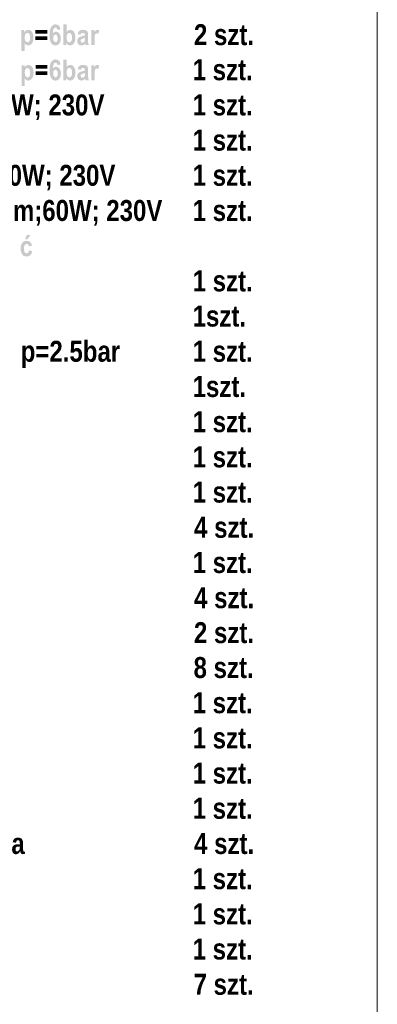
# Model space of a CAD drawing. Header units: millimetres. Extents: x -2626 to 2068, y -6169 to 7214.
# Tile 118 of 144: x 156 to 414, y -5355 to -4645. Entities that reach past the tile are written whole.
import ezdxf

# ---------------------------------------------------------------- set-up
doc = ezdxf.new("R2010")
doc.units = ezdxf.units.MM
doc.layers.get('0').update_dxf_attribs({"color": 252})

msp = doc.modelspace()

# ---------------------------------------------------------------- hatches: boundary and pattern name
h = msp.add_hatch(color=7)
h.paths.add_polyline_path([(185.2, -4651.84), (182.92, -4652.15), (182.77, -4651.42), (182.5, -4650.9), (182.11, -4650.58), (181.58, -4650.48), (180.88, -4650.69), (180.31, -4651.31), (180.08, -4651.84), (179.9, -4652.58), (179.77, -4653.53), (179.68, -4654.69), (180.14, -4654.14), (180.66, -4653.74), (181.22, -4653.5), (181.85, -4653.42), (182.54, -4653.51), (183.19, -4653.76), (183.8, -4654.18), (184.36, -4654.77), (184.83, -4655.49), (185.16, -4656.33), (185.36, -4657.27), (185.43, -4658.33), (185.36, -4659.45), (185.15, -4660.44), (184.79, -4661.31), (184.3, -4662.04), (183.7, -4662.63), (183.03, -4663.05), (182.29, -4663.31), (181.49, -4663.39), (180.61, -4663.28), (179.81, -4662.95), (179.09, -4662.41), (178.45, -4661.64), (177.92, -4660.62), (177.54, -4659.32), (177.32, -4657.72), (177.24, -4655.84), (177.32, -4653.93), (177.55, -4652.31), (177.94, -4650.97), (178.49, -4649.93), (179.16, -4649.14), (179.93, -4648.57), (180.78, -4648.23), (181.72, -4648.12), (182.97, -4648.35), (184.01, -4649.04), (184.77, -4650.21)])
h.paths.add_polyline_path([(179.88, -4658.1), (180.01, -4659.35), (180.4, -4660.26), (180.97, -4660.83), (181.61, -4661.01), (182.2, -4660.86), (182.69, -4660.39), (183.02, -4659.57), (183.12, -4658.35), (183.01, -4657.08), (182.66, -4656.21), (182.13, -4655.7), (181.49, -4655.54), (180.87, -4655.7), (180.35, -4656.18), (180, -4656.98)])
h = msp.add_hatch(color=7)
h.paths.add_polyline_path([(187.24, -4663.14), (187.24, -4648.18), (189.6, -4648.18), (189.6, -4653.57), (190.16, -4652.91), (190.78, -4652.43), (191.46, -4652.15), (192.18, -4652.06), (192.93, -4652.15), (193.62, -4652.41), (194.26, -4652.86), (194.83, -4653.48), (195.31, -4654.27), (195.65, -4655.23), (195.85, -4656.36), (195.92, -4657.66), (195.85, -4658.96), (195.64, -4660.1), (195.29, -4661.08), (194.81, -4661.9), (194.23, -4662.55), (193.6, -4663.01), (192.92, -4663.29), (192.2, -4663.38), (191.44, -4663.26), (190.69, -4662.91), (190, -4662.34), (189.42, -4661.54), (189.42, -4663.14)])
h.paths.add_polyline_path([(189.57, -4657.49), (189.64, -4658.72), (189.84, -4659.62), (190.16, -4660.27), (190.6, -4660.73), (191.1, -4661.02), (191.63, -4661.11), (192.34, -4660.91), (192.95, -4660.31), (193.37, -4659.26), (193.5, -4657.74), (193.36, -4656.15), (192.95, -4655.07), (192.31, -4654.46), (191.53, -4654.25), (190.78, -4654.45), (190.14, -4655.05), (189.72, -4656.05)])
h = msp.add_hatch(color=7)
h.paths.add_polyline_path([(157.01, -4652.3), (159.2, -4652.3), (159.2, -4653.89), (159.72, -4653.13), (160.38, -4652.55), (161.14, -4652.18), (161.97, -4652.06), (162.7, -4652.15), (163.38, -4652.42), (164.01, -4652.87), (164.58, -4653.51), (165.06, -4654.31), (165.4, -4655.26), (165.61, -4656.36), (165.68, -4657.62), (165.61, -4658.93), (165.4, -4660.09), (165.06, -4661.07), (164.57, -4661.9), (164, -4662.55), (163.37, -4663.01), (162.69, -4663.29), (161.95, -4663.38), (161.27, -4663.3), (160.64, -4663.04), (160.02, -4662.56), (159.36, -4661.8), (159.36, -4667.26), (157.01, -4667.26)])
h.paths.add_polyline_path([(159.33, -4657.54), (159.48, -4659.13), (159.93, -4660.24), (160.59, -4660.89), (161.37, -4661.11), (162.11, -4660.91), (162.73, -4660.31), (163.14, -4659.25), (163.28, -4657.69), (163.14, -4656.19), (162.71, -4655.14), (162.08, -4654.53), (161.33, -4654.32), (160.55, -4654.52), (159.9, -4655.13), (159.48, -4656.13)])
h = msp.add_hatch(color=7)
h.paths.add_polyline_path([(167.11, -4654.81), (167.11, -4652.18), (175.69, -4652.18), (175.69, -4654.81)])
h.paths.add_polyline_path([(167.11, -4659.34), (167.11, -4656.7), (175.69, -4656.7), (175.69, -4659.34)])
h = msp.add_hatch(color=7)
h.paths.add_polyline_path([(199.67, -4655.61), (197.54, -4655.14), (198.05, -4653.73), (198.81, -4652.78), (199.9, -4652.24), (201.38, -4652.06), (202.7, -4652.16), (203.66, -4652.48), (204.33, -4652.97), (204.78, -4653.61), (204.93, -4654.05), (205.03, -4654.63), (205.1, -4655.36), (205.12, -4656.23), (205.1, -4659.57), (205.12, -4660.8), (205.21, -4661.67), (205.63, -4663.14), (203.3, -4663.14), (203, -4661.95), (202.37, -4662.58), (201.7, -4663.03), (200.99, -4663.29), (200.24, -4663.38), (199.06, -4663.17), (198.12, -4662.51), (197.5, -4661.49), (197.29, -4660.19), (197.37, -4659.33), (197.63, -4658.59), (198.03, -4657.97), (198.58, -4657.5), (199.37, -4657.11), (200.53, -4656.77), (201.92, -4656.41), (202.81, -4656.07), (202.78, -4655.32), (202.68, -4654.89), (202.21, -4654.43), (201.8, -4654.3), (201.25, -4654.25), (200.68, -4654.32), (200.25, -4654.54), (199.93, -4654.95)])
h.paths.add_polyline_path([(202.81, -4657.93), (202.24, -4658.13), (201.41, -4658.36), (200.51, -4658.66), (199.99, -4658.99), (199.73, -4659.39), (199.65, -4659.89), (199.74, -4660.47), (200.02, -4660.94), (200.44, -4661.26), (200.95, -4661.36), (201.45, -4661.28), (201.94, -4661.02), (202.36, -4660.65), (202.62, -4660.21), (202.76, -4659.55), (202.81, -4658.5)])
h = msp.add_hatch(color=7)
h.dxf.hatch_style = 2
h.paths.add_polyline_path([(209.78, -4663.14), (207.43, -4663.14), (207.43, -4652.3), (209.61, -4652.3), (209.61, -4653.84), (210.14, -4652.94), (210.61, -4652.41), (211.09, -4652.15), (211.64, -4652.06), (212.43, -4652.19), (213.18, -4652.6), (212.45, -4655.1), (211.88, -4654.75), (211.34, -4654.63), (210.88, -4654.72), (210.48, -4654.99), (210.16, -4655.5), (209.95, -4656.3), (209.88, -4656.88), (209.82, -4657.65), (209.79, -4658.62), (209.78, -4659.79)])
h = msp.add_hatch(color=7)
h.paths.add_polyline_path([(185.24, -4677.17), (182.96, -4677.47), (182.82, -4676.74), (182.55, -4676.22), (182.15, -4675.9), (181.63, -4675.8), (180.93, -4676.01), (180.36, -4676.63), (180.13, -4677.16), (179.95, -4677.9), (179.81, -4678.85), (179.72, -4680.01), (180.19, -4679.46), (180.7, -4679.06), (181.27, -4678.82), (181.89, -4678.74), (182.59, -4678.83), (183.24, -4679.08), (183.85, -4679.5), (184.4, -4680.09), (184.87, -4680.81), (185.21, -4681.65), (185.41, -4682.6), (185.48, -4683.65), (185.4, -4684.77), (185.19, -4685.76), (184.84, -4686.63), (184.34, -4687.36), (183.74, -4687.95), (183.07, -4688.38), (182.34, -4688.63), (181.54, -4688.71), (180.66, -4688.6), (179.86, -4688.28), (179.13, -4687.73), (178.49, -4686.96), (177.96, -4685.95), (177.59, -4684.64), (177.36, -4683.05), (177.29, -4681.16), (177.36, -4679.25), (177.6, -4677.63), (177.99, -4676.3), (178.54, -4675.25), (179.21, -4674.46), (179.97, -4673.89), (180.82, -4673.55), (181.76, -4673.44), (183.01, -4673.67), (184.05, -4674.37), (184.82, -4675.53)])
h.paths.add_polyline_path([(179.93, -4683.42), (180.06, -4684.67), (180.45, -4685.59), (181.01, -4686.15), (181.65, -4686.34), (182.25, -4686.18), (182.73, -4685.72), (183.06, -4684.89), (183.17, -4683.67), (183.05, -4682.4), (182.7, -4681.53), (182.17, -4681.03), (181.54, -4680.86), (180.91, -4681.02), (180.4, -4681.5), (180.04, -4682.3)])
h = msp.add_hatch(color=7)
h.paths.add_polyline_path([(187.28, -4688.46), (187.28, -4673.5), (189.64, -4673.5), (189.64, -4678.89), (190.21, -4678.23), (190.83, -4677.76), (191.5, -4677.47), (192.22, -4677.38), (192.98, -4677.47), (193.67, -4677.73), (194.3, -4678.18), (194.88, -4678.8), (195.35, -4679.59), (195.69, -4680.55), (195.9, -4681.68), (195.96, -4682.98), (195.89, -4684.28), (195.69, -4685.42), (195.34, -4686.4), (194.85, -4687.22), (194.27, -4687.87), (193.64, -4688.33), (192.97, -4688.61), (192.24, -4688.7), (191.48, -4688.59), (190.73, -4688.24), (190.04, -4687.66), (189.47, -4686.87), (189.47, -4688.46)])
h.paths.add_polyline_path([(189.62, -4682.81), (189.69, -4684.04), (189.88, -4684.94), (190.21, -4685.59), (190.64, -4686.05), (191.14, -4686.34), (191.67, -4686.44), (192.39, -4686.23), (193, -4685.63), (193.41, -4684.58), (193.55, -4683.06), (193.41, -4681.47), (192.99, -4680.39), (192.36, -4679.78), (191.58, -4679.57), (190.82, -4679.77), (190.19, -4680.37), (189.76, -4681.38)])
h = msp.add_hatch(color=7)
h.paths.add_polyline_path([(157.05, -4677.62), (159.24, -4677.62), (159.24, -4679.22), (159.76, -4678.45), (160.43, -4677.87), (161.19, -4677.5), (162.01, -4677.38), (162.74, -4677.47), (163.42, -4677.74), (164.05, -4678.19), (164.63, -4678.83), (165.11, -4679.63), (165.45, -4680.58), (165.65, -4681.68), (165.72, -4682.94), (165.65, -4684.25), (165.45, -4685.41), (165.1, -4686.39), (164.62, -4687.22), (164.04, -4687.87), (163.41, -4688.33), (162.73, -4688.61), (162, -4688.7), (161.32, -4688.62), (160.69, -4688.36), (160.06, -4687.88), (159.41, -4687.12), (159.41, -4692.58), (157.05, -4692.58)])
h.paths.add_polyline_path([(159.38, -4682.86), (159.53, -4684.45), (159.97, -4685.56), (160.63, -4686.21), (161.42, -4686.43), (162.16, -4686.23), (162.77, -4685.63), (163.19, -4684.57), (163.33, -4683.01), (163.18, -4681.51), (162.76, -4680.46), (162.13, -4679.85), (161.38, -4679.64), (160.59, -4679.84), (159.95, -4680.45), (159.52, -4681.45)])
h = msp.add_hatch(color=7)
h.paths.add_polyline_path([(167.15, -4680.13), (167.15, -4677.5), (175.73, -4677.5), (175.73, -4680.13)])
h.paths.add_polyline_path([(167.15, -4684.66), (167.15, -4682.02), (175.73, -4682.02), (175.73, -4684.66)])
h = msp.add_hatch(color=7)
h.paths.add_polyline_path([(199.71, -4680.93), (197.58, -4680.46), (198.09, -4679.05), (198.86, -4678.1), (199.95, -4677.56), (201.43, -4677.38), (202.74, -4677.48), (203.7, -4677.8), (204.37, -4678.29), (204.82, -4678.94), (204.97, -4679.37), (205.08, -4679.95), (205.14, -4680.68), (205.16, -4681.55), (205.14, -4684.9), (205.17, -4686.13), (205.25, -4687), (205.67, -4688.46), (203.35, -4688.46), (203.04, -4687.27), (202.42, -4687.9), (201.75, -4688.35), (201.04, -4688.61), (200.29, -4688.7), (199.11, -4688.49), (198.16, -4687.83), (197.54, -4686.82), (197.34, -4685.51), (197.42, -4684.65), (197.67, -4683.91), (198.08, -4683.3), (198.62, -4682.82), (199.42, -4682.43), (200.58, -4682.09), (201.96, -4681.73), (202.86, -4681.39), (202.82, -4680.64), (202.73, -4680.21), (202.26, -4679.75), (201.85, -4679.62), (201.3, -4679.57), (200.73, -4679.64), (200.3, -4679.86), (199.97, -4680.27)])
h.paths.add_polyline_path([(202.86, -4683.25), (202.28, -4683.46), (201.46, -4683.68), (200.55, -4683.98), (200.03, -4684.31), (199.78, -4684.71), (199.69, -4685.21), (199.78, -4685.79), (200.06, -4686.26), (200.48, -4686.58), (201, -4686.68), (201.5, -4686.6), (201.99, -4686.34), (202.4, -4685.97), (202.67, -4685.53), (202.81, -4684.87), (202.86, -4683.82)])
h = msp.add_hatch(color=7)
h.dxf.hatch_style = 2
h.paths.add_polyline_path([(209.83, -4688.46), (207.47, -4688.46), (207.47, -4677.62), (209.65, -4677.62), (209.65, -4679.16), (210.18, -4678.26), (210.66, -4677.73), (211.13, -4677.47), (211.68, -4677.38), (212.47, -4677.51), (213.22, -4677.92), (212.49, -4680.42), (211.92, -4680.07), (211.39, -4679.95), (210.93, -4680.04), (210.53, -4680.31), (210.21, -4680.82), (209.99, -4681.62), (209.92, -4682.2), (209.87, -4682.97), (209.84, -4683.94), (209.83, -4685.11)])
h = msp.add_hatch(color=7)
h.paths.add_polyline_path([(164.68, -4807.83), (162.37, -4808.34), (162.17, -4807.59), (161.84, -4807.06), (161.37, -4806.74), (160.76, -4806.64), (159.98, -4806.82), (159.36, -4807.37), (158.97, -4808.36), (158.83, -4809.85), (158.87, -4810.74), (158.97, -4811.49), (159.13, -4812.1), (159.36, -4812.57), (159.98, -4813.17), (160.78, -4813.37), (161.39, -4813.25), (161.87, -4812.91), (162.24, -4812.29), (162.49, -4811.31), (164.8, -4811.78), (164.28, -4813.5), (163.42, -4814.72), (162.22, -4815.46), (160.69, -4815.7), (159.68, -4815.6), (158.8, -4815.29), (158.06, -4814.78), (157.47, -4814.05), (157.01, -4813.18), (156.68, -4812.23), (156.48, -4811.19), (156.42, -4810.07), (156.49, -4808.76), (156.71, -4807.62), (157.09, -4806.65), (157.61, -4805.84), (158.25, -4805.2), (158.98, -4804.74), (159.8, -4804.47), (160.72, -4804.38), (162.14, -4804.59), (163.27, -4805.21), (164.11, -4806.28)])
h.paths.add_polyline_path([(159.67, -4803.3), (160.83, -4800.25), (163.47, -4800.25), (161.16, -4803.3)])

# ---------------------------------------------------------------- linework, layer by layer
at = {"color": 7, "lineweight": 0}
msp.add_lwpolyline([(-2625.97, -6142.99), (413.94, -6142.99), (413.94, -3934.17), (-2625.97, -3934.17)], close=True, dxfattribs=at)

# ---------------------------------------------------------------- texts
at = {"color": 7, "attachment_point": 1}
for s, insert, char_height in [('{\\fArialNarrow-Bold,Bold|b0|i0|c0;2 szt.}', (281.54, -4648), 15.1338), ('{\\fArialNarrow-Bold,Bold|b0|i0|c0;1 szt.}', (280.61, -4673.32), 15.1338), ('{\\fArialNarrow-Bold,Bold|b0|i0|c0;7. Pompa obiegowa c.o.elektroniczna G=2,2m³/h; 3.0m;23W; 230V}', (-322.11, -4698.72), 15.1338), ('{\\fArialNarrow-Bold,Bold|b0|i0|c0;1 szt.}', (280.61, -4698.72), 15.1338), ('{\\fArialNarrow-Bold,Bold|b0|i0|c0;1 szt.}', (280.61, -4724.12), 15.1338), ('{\\fArialNarrow-Bold,Bold|b0|i0|c0;9. Pompa obiegowa c.w. elektroniczna G=1.0m³/h; 3.0m;60W; 230V     }', (-321.93, -4749.51), 15.13382), ('{\\fArialNarrow-Bold,Bold|b0|i0|c0;1 szt.}', (280.61, -4749.51), 15.1338), ('{\\fArialNarrow-Bold,Bold|b0|i0|c0;10. Pompa cyrkulacyjna c.w. elektroniczna G=1,0m³/h; 3.0m;60W; 230V}', (-322.76, -4774.91), 15.13382), ('{\\fArialNarrow-Bold,Bold|b0|i0|c0;1 szt.}', (280.61, -4774.91), 15.1338), ('{\\fArialNarrow-Bold,Bold|b0|i0|c0;1 szt.}', (280.61, -4825.74), 15.1338), ('{\\fArialNarrow-Bold,Bold|b0|i0|c0;12. Syfon do odprowadzania kondensatu np. Viessmann}', (-322.76, -4851.13), 15.1338), ('{\\fArialNarrow-Bold,Bold|b0|i0|c0;1szt.}', (280.61, -4851.13), 15.1338), ('{\\fArialNarrow-Bold,Bold|b0|i0|c0;½ do=12mm   p=2.5bar}', (41.33, -4876.55), 15.1338), ('{\\fArialNarrow-Bold,Bold|b0|i0|c0;1 szt.}', (280.61, -4876.55), 15.1338), ('{\\fArialNarrow-Bold,Bold|b0|i0|c0;½ do=12mm   p=0.6 MPa}', (-74.91, -4901.96), 15.1338), ('{\\fArialNarrow-Bold,Bold|b0|i0|c0;1szt.}', (280.61, -4901.96), 15.1338), ('{\\fArialNarrow-Bold,Bold|b0|i0|c0;1 szt.}', (280.61, -4927.37), 15.1338), ('{\\fArialNarrow-Bold,Bold|b0|i0|c0;1 szt.}', (280.61, -4952.78), 15.1338), ('{\\fArialNarrow-Bold,Bold|b0|i0|c0;17. Zawór kulowy do zimnej wody Dn25mm p=1.0MPa}', (-322.76, -4978.19), 15.1338), ('{\\fArialNarrow-Bold,Bold|b0|i0|c0;1 szt.}', (280.61, -4978.19), 15.1338), ('{\\fArialNarrow-Bold,Bold|b0|i0|c0;18. Zawór kulowy do zimnej wody Dn15mm p=1.0MPa}', (-322.76, -5003.61), 15.1338), ('{\\fArialNarrow-Bold,Bold|b0|i0|c0;4 szt.}', (281.67, -5003.61), 15.1338), ('{\\fArialNarrow-Bold,Bold|b0|i0|c0;19. Zawór zwrotny gwintowany Dn25mm p=1.0 MPa}', (-322.76, -5029.02), 15.1338), ('{\\fArialNarrow-Bold,Bold|b0|i0|c0;1 szt.}', (280.61, -5029.02), 15.1338), ('{\\fArialNarrow-Bold,Bold|b0|i0|c0;4 szt.}', (281.67, -5054.43), 15.1338), ('{\\fArialNarrow-Bold,Bold|b0|i0|c0;2 szt.}', (281.54, -5079.63), 15.1338), ('{\\fArialNarrow-Bold,Bold|b0|i0|c0;8 szt.}', (281.27, -5104.83), 15.1338), ('{\\fArialNarrow-Bold,Bold|b0|i0|c0;1 szt.}', (280.61, -5130.24), 15.1338), ('{\\fArialNarrow-Bold,Bold|b0|i0|c0;1 szt.}', (280.61, -5155.64), 15.1338), ('{\\fArialNarrow-Bold,Bold|b0|i0|c0;1 szt.}', (280.61, -5181.04), 15.1338), ('{\\fArialNarrow-Bold,Bold|b0|i0|c0;1 szt.}', (280.61, -5206.45), 15.1338), ('{\\fArialNarrow-Bold,Bold|b0|i0|c0;27. Zawór gwintowany do zimnej wody Dn20mm p=1.0MPa}', (-321.83, -5231.86), 15.1338), ('{\\fArialNarrow-Bold,Bold|b0|i0|c0;4 szt.}', (281.67, -5231.86), 15.1338), ('{\\fArialNarrow-Bold,Bold|b0|i0|c0;1 szt.}', (280.61, -5257.26), 15.1338), ('{\\fArialNarrow-Bold,Bold|b0|i0|c0;1 szt.}', (280.61, -5282.66), 15.1338), ('{\\fArialNarrow-Bold,Bold|b0|i0|c0;1 szt.}', (280.61, -5308.05), 15.1338), ('{\\fArialNarrow-Bold,Bold|b0|i0|c0;7 szt.}', (281.26, -5333.47), 15.1338)]:
    msp.add_mtext(s, dxfattribs=dict(at, insert=insert, char_height=char_height))

doc.saveas('drawing.dxf')
